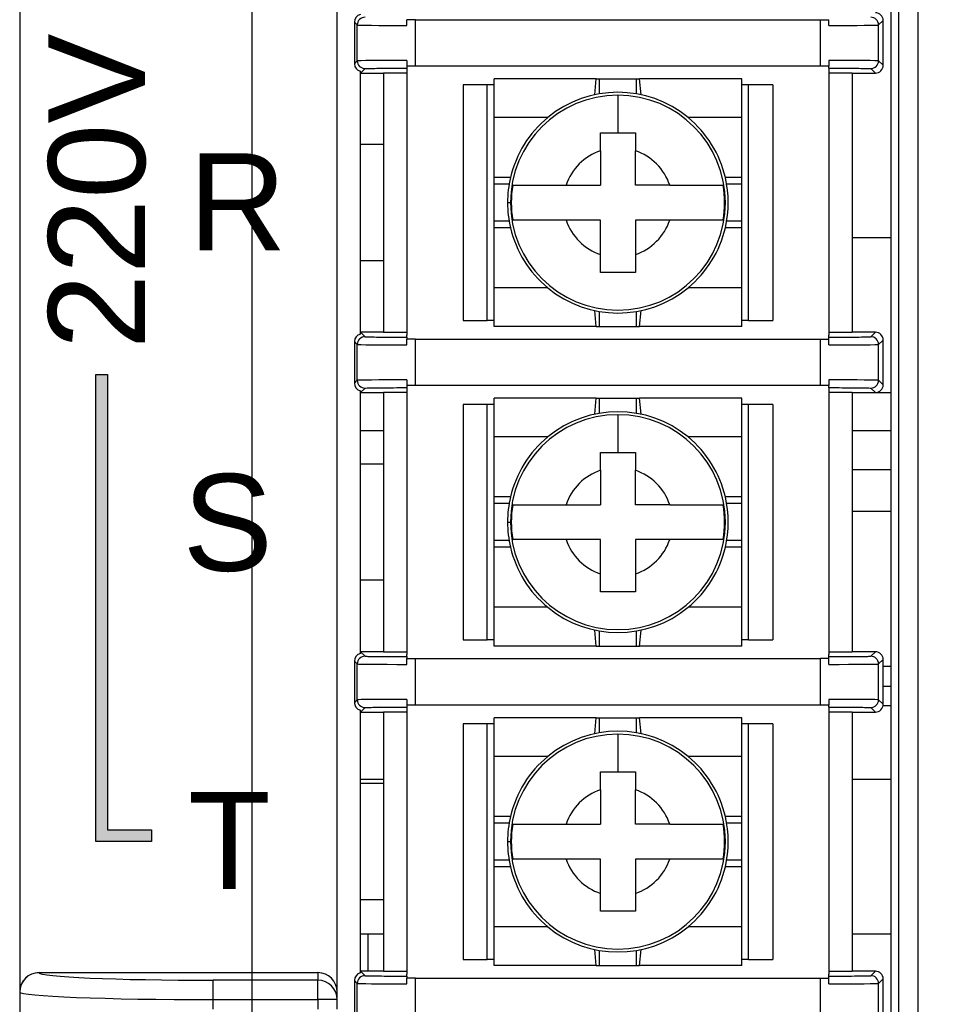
# Model space of a CAD drawing. Extents: x 14112 to 14372, y -2388 to -2111.
# Tile 9 of 22: x 14112 to 14136, y -2249 to -2223. Entities that reach past the tile are written whole.
import ezdxf

# ---------------------------------------------------------------- set-up
doc = ezdxf.new("R2010")
doc.units = 0
doc.layers.get('0').update_dxf_attribs({"linetype": 'CONTINUOUS'})
doc.layers.get('DEFPOINTS').update_dxf_attribs({"color": 8, "linetype": 'CONTINUOUS'})
doc.styles.add('DIMEMSIONS', font='isocp.shx', dxfattribs={"bigfont": 'chineset.shx'})
doc.styles.get("Standard").update_dxf_attribs({"font": 'PMingLiU.ttf'})
doc.dimstyles.new('ISO-25', dxfattribs={"dimtxt": 3, "dimasz": 3, "dimexe": 1, "dimexo": 1, "dimgap": 2, "dimtad": 2, "dimtih": 1, "dimtoh": 1, "dimtxsty": 'STANDARD', "dimcen": 0, "dimclrd": 256, "dimclre": 256, "dimclrt": 256, "dimazin": 3, "dimtfac": 1, "dimtmove": 0, "dimatfit": 3})

# ---------------------------------------------------------------- blocks, each defined once
blk = doc.blocks.new('*D4')
for p, q in [((14118.495, -2287.049), (14118.495, -2124.127)), ((14156.495, -2137.049), (14156.495, -2124.127)), ((14153.495, -2125.127), (14121.495, -2125.127))]:
    blk.add_line(p, q)
for points in [[(14121.495, -2124.627), (14121.495, -2125.627), (14118.495, -2125.127)], [(14153.495, -2124.627), (14153.495, -2125.627), (14156.495, -2125.127)]]:
    blk.add_solid(points)
at = {"layer": 'DEFPOINTS', "color": 0}
for p in [(14118.495, -2125.127), (14156.495, -2138.049), (14118.495, -2288.049)]:
    blk.add_point(p, dxfattribs=at)
at = {"insert": (14137.495, -2121.457), "char_height": 3, "attachment_point": 5}
blk.add_mtext('38', dxfattribs=at)
blk = doc.blocks.new('*D5')
for p, q in [((14157.495, -2138.049), (14171.483, -2138.049)), ((14170.483, -2141.049), (14170.483, -2285.049)), ((14119.495, -2288.049), (14171.483, -2288.049))]:
    blk.add_line(p, q)
for points in [[(14169.983, -2141.049), (14170.983, -2141.049), (14170.483, -2138.049)], [(14169.983, -2285.049), (14170.983, -2285.049), (14170.483, -2288.049)]]:
    blk.add_solid(points)
at = {"layer": 'DEFPOINTS', "color": 0}
for p in [(14156.495, -2138.049), (14118.495, -2288.049), (14170.483, -2288.049)]:
    blk.add_point(p, dxfattribs=at)
at = {"insert": (14175.348, -2213.049), "char_height": 3, "attachment_point": 5}
blk.add_mtext('150', dxfattribs=at)

msp = doc.modelspace()

# ---------------------------------------------------------------- hatches: boundary and pattern name
h = msp.add_hatch(color=256)
h.dxf.hatch_style = 1
h.paths.add_polyline_path([(14114.762, -2232.487), (14114.462, -2232.487), (14114.462, -2244.548), (14115.901, -2244.548), (14115.901, -2244.248), (14114.762, -2244.248)])

# ---------------------------------------------------------------- linework, layer by layer
for p, q in [((14135.195, -2178.349), (14135.195, -2269.549)), ((14135.695, -2269.549), (14135.695, -2178.349)), ((14134.995, -2191.649), (14134.995, -2252.549)), ((14112.495, -2207.817), (14112.495, -2248.432)), ((14120.695, -2248.432), (14120.695, -2207.817)), ((14121.138, -2223.386), (14121.215, -2223.46)), ((14121.138, -2223.386), (14121.138, -2224.46)), ((14121.215, -2224.386), (14121.215, -2223.46)), ((14122.715, -2223.323), (14122.495, -2223.323)), ((14122.495, -2223.471), (14122.495, -2223.323)), ((14122.715, -2223.323), (14133.176, -2223.323)), ((14122.715, -2224.523), (14122.715, -2223.323)), ((14133.176, -2224.523), (14133.176, -2223.323)), ((14133.176, -2223.323), (14133.395, -2223.323)), ((14133.395, -2223.471), (14133.395, -2223.323)), ((14134.675, -2223.46), (14134.795, -2223.345)), ((14134.675, -2224.386), (14134.675, -2223.46)), ((14134.795, -2224.501), (14134.795, -2223.345)), ((14121.138, -2224.46), (14121.215, -2224.386)), ((14122.495, -2224.375), (14122.495, -2224.523)), ((14122.715, -2224.523), (14122.495, -2224.523)), ((14133.176, -2224.523), (14122.715, -2224.523)), ((14133.395, -2224.523), (14133.176, -2224.523)), ((14133.395, -2224.375), (14133.395, -2224.523)), ((14134.675, -2224.386), (14134.675, -2224.386)), ((14134.675, -2224.386), (14134.795, -2224.501)), ((14121.295, -2224.701), (14121.415, -2224.586)), ((14121.295, -2231.44), (14121.295, -2224.656)), ((14121.295, -2224.701), (14121.895, -2224.701)), ((14121.895, -2224.693), (14122.495, -2224.693)), ((14121.895, -2224.693), (14121.895, -2231.403)), ((14122.495, -2224.575), (14122.495, -2224.627)), ((14122.495, -2224.627), (14122.495, -2231.469)), ((14133.395, -2224.575), (14133.395, -2224.627)), ((14133.395, -2224.627), (14133.395, -2231.469)), ((14133.395, -2224.693), (14133.995, -2224.693)), ((14133.995, -2224.693), (14133.995, -2231.403)), ((14133.995, -2224.701), (14134.595, -2224.701)), ((14134.475, -2224.586), (14134.595, -2224.701)), ((14123.946, -2225.006), (14123.946, -2231.09)), ((14124.57, -2225.006), (14123.946, -2225.006)), ((14124.745, -2225.006), (14124.57, -2225.006)), ((14124.57, -2231.09), (14124.57, -2225.006)), ((14127.387, -2224.848), (14124.745, -2224.848)), ((14124.745, -2225.848), (14124.745, -2224.848)), ((14127.349, -2225.261), (14127.387, -2224.848)), ((14127.387, -2224.848), (14127.468, -2224.848)), ((14127.468, -2224.848), (14128.422, -2224.848)), ((14127.468, -2225.238), (14127.468, -2224.848)), ((14128.422, -2224.848), (14128.504, -2224.848)), ((14128.422, -2225.238), (14128.422, -2224.848)), ((14131.145, -2224.848), (14128.504, -2224.848)), ((14128.541, -2225.261), (14128.504, -2224.848)), ((14131.145, -2225.848), (14131.145, -2224.848)), ((14131.32, -2225.006), (14131.145, -2225.006)), ((14131.945, -2225.006), (14131.32, -2225.006)), ((14131.32, -2231.09), (14131.32, -2225.006)), ((14131.945, -2225.006), (14131.945, -2231.09)), ((14126.133, -2225.848), (14124.745, -2225.848)), ((14124.745, -2227.398), (14124.745, -2225.848)), ((14131.145, -2225.848), (14129.757, -2225.848)), ((14131.145, -2227.398), (14131.145, -2225.848)), ((14121.895, -2226.549), (14121.295, -2226.549)), ((14125.17, -2227.398), (14124.745, -2227.398)), ((14124.745, -2227.571), (14124.745, -2227.398)), ((14124.745, -2228.525), (14124.745, -2227.571)), ((14125.135, -2227.571), (14124.745, -2227.571)), ((14131.145, -2227.398), (14130.72, -2227.398)), ((14131.145, -2227.571), (14130.755, -2227.571)), ((14131.145, -2227.571), (14131.145, -2227.398)), ((14131.145, -2228.525), (14131.145, -2227.571)), ((14125.095, -2228.048), (14125.17, -2228.048)), ((14125.135, -2228.525), (14124.745, -2228.525)), ((14124.745, -2228.698), (14124.745, -2228.525)), ((14131.145, -2228.525), (14130.755, -2228.525)), ((14131.145, -2228.698), (14131.145, -2228.525)), ((14125.17, -2228.698), (14124.745, -2228.698)), ((14124.745, -2230.248), (14124.745, -2228.698)), ((14131.145, -2228.698), (14130.72, -2228.698)), ((14131.145, -2230.248), (14131.145, -2228.698)), ((14134.995, -2228.958), (14133.995, -2228.958)), ((14121.895, -2229.549), (14121.295, -2229.549)), ((14126.133, -2230.248), (14124.745, -2230.248)), ((14124.745, -2231.248), (14124.745, -2230.248)), ((14131.145, -2230.248), (14129.757, -2230.248)), ((14131.145, -2231.248), (14131.145, -2230.248)), ((14127.387, -2231.248), (14127.349, -2230.835)), ((14127.468, -2231.248), (14127.468, -2230.858)), ((14128.422, -2231.248), (14128.422, -2230.858)), ((14128.504, -2231.248), (14128.541, -2230.835)), ((14123.946, -2231.09), (14124.57, -2231.09)), ((14124.745, -2231.09), (14124.57, -2231.09)), ((14131.32, -2231.09), (14131.145, -2231.09)), ((14131.32, -2231.09), (14131.945, -2231.09)), ((14121.895, -2231.395), (14121.295, -2231.395)), ((14121.295, -2231.395), (14121.415, -2231.51)), ((14122.495, -2231.403), (14121.895, -2231.403)), ((14127.387, -2231.248), (14124.745, -2231.248)), ((14127.387, -2231.248), (14127.468, -2231.248)), ((14127.468, -2231.248), (14128.422, -2231.248)), ((14128.422, -2231.248), (14128.504, -2231.248)), ((14131.145, -2231.248), (14128.504, -2231.248)), ((14133.995, -2231.403), (14133.395, -2231.403)), ((14134.595, -2231.395), (14133.995, -2231.395)), ((14134.475, -2231.51), (14134.595, -2231.395)), ((14121.138, -2231.636), (14121.215, -2231.71)), ((14121.138, -2231.636), (14121.138, -2232.71)), ((14122.495, -2231.521), (14122.495, -2231.469)), ((14122.715, -2231.573), (14122.495, -2231.573)), ((14122.495, -2231.721), (14122.495, -2231.573)), ((14122.715, -2231.573), (14133.176, -2231.573)), ((14122.715, -2232.773), (14122.715, -2231.573)), ((14133.176, -2232.773), (14133.176, -2231.573)), ((14133.176, -2231.573), (14133.395, -2231.573)), ((14133.395, -2231.521), (14133.395, -2231.469)), ((14133.395, -2231.721), (14133.395, -2231.573)), ((14134.675, -2231.71), (14134.795, -2231.595)), ((14134.795, -2232.751), (14134.795, -2231.595)), ((14121.215, -2232.636), (14121.215, -2231.71)), ((14134.675, -2232.636), (14134.675, -2231.71)), ((14114.462, -2232.487), (14114.762, -2232.487)), ((14114.462, -2244.548), (14114.462, -2232.487)), ((14114.762, -2232.487), (14114.762, -2244.248)), ((14121.138, -2232.71), (14121.215, -2232.636)), ((14122.495, -2232.625), (14122.495, -2232.773)), ((14133.395, -2232.625), (14133.395, -2232.773)), ((14134.675, -2232.636), (14134.675, -2232.636)), ((14134.675, -2232.636), (14134.795, -2232.751)), ((14121.295, -2232.951), (14121.415, -2232.836)), ((14121.295, -2239.69), (14121.295, -2232.906)), ((14121.895, -2232.943), (14122.495, -2232.943)), ((14121.895, -2232.943), (14121.895, -2239.653)), ((14122.715, -2232.773), (14122.495, -2232.773)), ((14122.495, -2232.825), (14122.495, -2232.877)), ((14122.495, -2232.877), (14122.495, -2239.719)), ((14133.176, -2232.773), (14122.715, -2232.773)), ((14133.395, -2232.773), (14133.176, -2232.773)), ((14133.395, -2232.825), (14133.395, -2232.877)), ((14133.395, -2232.877), (14133.395, -2239.719)), ((14133.395, -2232.943), (14133.995, -2232.943)), ((14133.995, -2232.943), (14133.995, -2239.653)), ((14134.475, -2232.836), (14134.595, -2232.951)), ((14121.295, -2232.951), (14121.895, -2232.951)), ((14121.895, -2232.958), (14121.295, -2232.958)), ((14127.387, -2233.098), (14124.745, -2233.098)), ((14124.745, -2234.098), (14124.745, -2233.098)), ((14127.349, -2233.511), (14127.387, -2233.098)), ((14127.387, -2233.098), (14127.468, -2233.098)), ((14127.468, -2233.098), (14128.422, -2233.098)), ((14127.468, -2233.488), (14127.468, -2233.098)), ((14128.422, -2233.098), (14128.504, -2233.098)), ((14128.422, -2233.488), (14128.422, -2233.098)), ((14131.145, -2233.098), (14128.504, -2233.098)), ((14128.541, -2233.511), (14128.504, -2233.098)), ((14131.145, -2234.098), (14131.145, -2233.098)), ((14133.995, -2232.951), (14134.595, -2232.951)), ((14134.995, -2232.958), (14133.995, -2232.958)), ((14123.946, -2233.256), (14123.946, -2239.34)), ((14124.57, -2233.256), (14123.946, -2233.256)), ((14124.745, -2233.256), (14124.57, -2233.256)), ((14124.57, -2239.34), (14124.57, -2233.256)), ((14131.32, -2233.256), (14131.145, -2233.256)), ((14131.945, -2233.256), (14131.32, -2233.256)), ((14131.32, -2239.34), (14131.32, -2233.256)), ((14131.945, -2233.256), (14131.945, -2239.34)), ((14121.895, -2233.94), (14121.295, -2233.94)), ((14134.995, -2233.94), (14133.995, -2233.94)), ((14126.133, -2234.098), (14124.745, -2234.098)), ((14124.745, -2235.648), (14124.745, -2234.098)), ((14131.145, -2234.098), (14129.757, -2234.098)), ((14131.145, -2235.648), (14131.145, -2234.098)), ((14121.895, -2234.799), (14121.295, -2234.799)), ((14133.995, -2234.94), (14134.995, -2234.94)), ((14125.17, -2235.648), (14124.745, -2235.648)), ((14124.745, -2235.821), (14124.745, -2235.648)), ((14131.145, -2235.648), (14130.72, -2235.648)), ((14131.145, -2235.821), (14131.145, -2235.648)), ((14124.745, -2236.775), (14124.745, -2235.821)), ((14125.135, -2235.821), (14124.745, -2235.821)), ((14131.145, -2235.821), (14130.755, -2235.821)), ((14131.145, -2236.775), (14131.145, -2235.821)), ((14134.995, -2236.026), (14133.995, -2236.026)), ((14125.095, -2236.298), (14125.17, -2236.298)), ((14125.135, -2236.775), (14124.745, -2236.775)), ((14124.745, -2236.948), (14124.745, -2236.775)), ((14125.17, -2236.948), (14124.745, -2236.948)), ((14124.745, -2238.498), (14124.745, -2236.948)), ((14131.145, -2236.948), (14130.72, -2236.948)), ((14131.145, -2236.775), (14130.755, -2236.775)), ((14131.145, -2236.948), (14131.145, -2236.775)), ((14131.145, -2238.498), (14131.145, -2236.948)), ((14121.895, -2237.799), (14121.295, -2237.799)), ((14126.133, -2238.498), (14124.745, -2238.498)), ((14124.745, -2239.498), (14124.745, -2238.498)), ((14131.145, -2238.498), (14129.757, -2238.498)), ((14131.145, -2239.498), (14131.145, -2238.498)), ((14127.387, -2239.498), (14127.349, -2239.085)), ((14127.468, -2239.498), (14127.468, -2239.108)), ((14128.422, -2239.498), (14128.422, -2239.108)), ((14128.504, -2239.498), (14128.541, -2239.085)), ((14123.946, -2239.34), (14124.57, -2239.34)), ((14124.745, -2239.34), (14124.57, -2239.34)), ((14127.387, -2239.498), (14124.745, -2239.498)), ((14127.387, -2239.498), (14127.468, -2239.498)), ((14127.468, -2239.498), (14128.422, -2239.498)), ((14128.422, -2239.498), (14128.504, -2239.498)), ((14131.145, -2239.498), (14128.504, -2239.498)), ((14131.32, -2239.34), (14131.145, -2239.34)), ((14131.32, -2239.34), (14131.945, -2239.34)), ((14121.895, -2239.645), (14121.295, -2239.645)), ((14121.295, -2239.645), (14121.415, -2239.76)), ((14122.495, -2239.653), (14121.895, -2239.653)), ((14122.495, -2239.771), (14122.495, -2239.719)), ((14133.995, -2239.653), (14133.395, -2239.653)), ((14133.395, -2239.771), (14133.395, -2239.719)), ((14134.595, -2239.645), (14133.995, -2239.645)), ((14134.475, -2239.76), (14134.595, -2239.645)), ((14121.138, -2239.886), (14121.215, -2239.96)), ((14121.138, -2239.886), (14121.138, -2240.96)), ((14121.215, -2240.886), (14121.215, -2239.96)), ((14122.495, -2239.823), (14122.715, -2239.823)), ((14122.495, -2239.971), (14122.495, -2239.823)), ((14122.715, -2239.823), (14133.176, -2239.823)), ((14122.715, -2241.023), (14122.715, -2239.823)), ((14133.176, -2241.023), (14133.176, -2239.823)), ((14133.395, -2239.823), (14133.176, -2239.823)), ((14133.395, -2239.971), (14133.395, -2239.823)), ((14134.675, -2239.96), (14134.795, -2239.845)), ((14134.675, -2240.886), (14134.675, -2239.96)), ((14134.795, -2241.001), (14134.795, -2239.845)), ((14134.995, -2240.026), (14134.795, -2240.026)), ((14134.995, -2240.539), (14134.795, -2240.539)), ((14121.138, -2240.96), (14121.215, -2240.886)), ((14122.495, -2240.875), (14122.495, -2241.023)), ((14122.715, -2241.023), (14122.495, -2241.023)), ((14122.495, -2241.075), (14122.495, -2241.127)), ((14133.176, -2241.023), (14122.715, -2241.023)), ((14133.395, -2241.023), (14133.176, -2241.023)), ((14133.395, -2240.875), (14133.395, -2241.023)), ((14133.395, -2241.075), (14133.395, -2241.127)), ((14134.675, -2240.886), (14134.675, -2240.886)), ((14134.675, -2240.886), (14134.795, -2241.001)), ((14134.995, -2241.039), (14134.791, -2241.039)), ((14121.295, -2241.201), (14121.415, -2241.086)), ((14121.295, -2247.94), (14121.295, -2241.156)), ((14121.295, -2241.201), (14121.895, -2241.201)), ((14121.895, -2241.193), (14122.495, -2241.193)), ((14121.895, -2241.193), (14121.895, -2247.903)), ((14122.495, -2241.127), (14122.495, -2247.969)), ((14133.395, -2241.127), (14133.395, -2247.969)), ((14133.395, -2241.193), (14133.995, -2241.193)), ((14133.995, -2241.193), (14133.995, -2247.903)), ((14133.995, -2241.201), (14134.595, -2241.201)), ((14134.475, -2241.086), (14134.595, -2241.201)), ((14123.946, -2241.506), (14123.946, -2247.59)), ((14124.57, -2241.506), (14123.946, -2241.506)), ((14124.745, -2241.506), (14124.57, -2241.506)), ((14124.57, -2247.59), (14124.57, -2241.506)), ((14127.387, -2241.348), (14124.745, -2241.348)), ((14124.745, -2242.348), (14124.745, -2241.348)), ((14127.349, -2241.761), (14127.387, -2241.348)), ((14127.387, -2241.348), (14127.468, -2241.348)), ((14127.468, -2241.348), (14128.422, -2241.348)), ((14127.468, -2241.738), (14127.468, -2241.348)), ((14128.422, -2241.348), (14128.504, -2241.348)), ((14128.422, -2241.738), (14128.422, -2241.348)), ((14131.145, -2241.348), (14128.504, -2241.348)), ((14128.541, -2241.761), (14128.504, -2241.348)), ((14131.145, -2242.348), (14131.145, -2241.348)), ((14131.32, -2241.506), (14131.145, -2241.506)), ((14131.945, -2241.506), (14131.32, -2241.506)), ((14131.32, -2247.59), (14131.32, -2241.506)), ((14131.945, -2241.506), (14131.945, -2247.59)), ((14126.133, -2242.348), (14124.745, -2242.348)), ((14124.745, -2243.898), (14124.745, -2242.348)), ((14131.145, -2242.348), (14129.757, -2242.348)), ((14131.145, -2243.898), (14131.145, -2242.348)), ((14121.895, -2242.94), (14121.295, -2242.94)), ((14121.895, -2243.049), (14121.295, -2243.049)), ((14134.995, -2242.94), (14133.995, -2242.94)), ((14125.17, -2243.898), (14124.745, -2243.898)), ((14124.745, -2244.071), (14124.745, -2243.898)), ((14124.745, -2245.025), (14124.745, -2244.071)), ((14125.135, -2244.071), (14124.745, -2244.071)), ((14131.145, -2243.898), (14130.72, -2243.898)), ((14131.145, -2244.071), (14130.755, -2244.071)), ((14131.145, -2244.071), (14131.145, -2243.898)), ((14131.145, -2245.025), (14131.145, -2244.071)), ((14114.762, -2244.248), (14115.901, -2244.248)), ((14115.901, -2244.248), (14115.901, -2244.548)), ((14115.901, -2244.548), (14114.462, -2244.548)), ((14125.095, -2244.548), (14125.17, -2244.548)), ((14125.135, -2245.025), (14124.745, -2245.025)), ((14124.745, -2245.198), (14124.745, -2245.025)), ((14131.145, -2245.025), (14130.755, -2245.025)), ((14131.145, -2245.198), (14131.145, -2245.025)), ((14125.17, -2245.198), (14124.745, -2245.198)), ((14124.745, -2246.748), (14124.745, -2245.198)), ((14131.145, -2245.198), (14130.72, -2245.198)), ((14131.145, -2246.748), (14131.145, -2245.198)), ((14121.895, -2246.049), (14121.295, -2246.049)), ((14126.133, -2246.748), (14124.745, -2246.748)), ((14124.745, -2247.748), (14124.745, -2246.748)), ((14131.145, -2246.748), (14129.757, -2246.748)), ((14131.145, -2247.748), (14131.145, -2246.748)), ((14121.895, -2246.94), (14121.295, -2246.94)), ((14121.495, -2247.895), (14121.495, -2246.94)), ((14134.995, -2246.94), (14133.995, -2246.94)), ((14127.387, -2247.748), (14127.349, -2247.335)), ((14127.468, -2247.748), (14127.468, -2247.358)), ((14128.422, -2247.748), (14128.422, -2247.358)), ((14128.504, -2247.748), (14128.541, -2247.335)), ((14123.946, -2247.59), (14124.57, -2247.59)), ((14124.745, -2247.59), (14124.57, -2247.59)), ((14131.32, -2247.59), (14131.145, -2247.59)), ((14131.32, -2247.59), (14131.945, -2247.59)), ((14112.995, -2247.932), (14112.995, -2247.931)), ((14112.995, -2247.931), (14120.195, -2247.931)), ((14120.195, -2247.931), (14120.195, -2248.129)), ((14121.895, -2247.895), (14121.295, -2247.895)), ((14121.295, -2247.895), (14121.415, -2248.01)), ((14122.495, -2247.903), (14121.895, -2247.903)), ((14127.387, -2247.748), (14124.745, -2247.748)), ((14127.387, -2247.748), (14127.468, -2247.748)), ((14127.468, -2247.748), (14128.422, -2247.748)), ((14128.422, -2247.748), (14128.504, -2247.748)), ((14131.145, -2247.748), (14128.504, -2247.748)), ((14133.995, -2247.903), (14133.395, -2247.903)), ((14134.595, -2247.895), (14133.995, -2247.895)), ((14134.475, -2248.01), (14134.595, -2247.895)), ((14120.195, -2248.129), (14117.495, -2248.129)), ((14117.495, -2248.628), (14117.495, -2248.129)), ((14120.195, -2248.628), (14120.195, -2248.129)), ((14121.138, -2248.136), (14121.215, -2248.21)), ((14121.138, -2248.136), (14121.138, -2249.21)), ((14122.495, -2248.021), (14122.495, -2247.969)), ((14122.715, -2248.073), (14122.495, -2248.073)), ((14122.495, -2248.221), (14122.495, -2248.073)), ((14122.715, -2248.073), (14133.176, -2248.073)), ((14122.715, -2249.273), (14122.715, -2248.073)), ((14133.176, -2249.273), (14133.176, -2248.073)), ((14133.176, -2248.073), (14133.395, -2248.073)), ((14133.395, -2248.021), (14133.395, -2247.969)), ((14133.395, -2248.221), (14133.395, -2248.073)), ((14134.675, -2248.21), (14134.795, -2248.095)), ((14134.795, -2249.251), (14134.795, -2248.095)), ((14112.495, -2248.432), (14112.495, -2249.067)), ((14120.695, -2248.628), (14120.695, -2248.432)), ((14121.215, -2249.136), (14121.215, -2248.21)), ((14134.675, -2249.136), (14134.675, -2248.21)), ((14117.495, -2248.871), (14117.495, -2248.628)), ((14117.495, -2248.628), (14120.195, -2248.628)), ((14120.695, -2248.628), (14120.195, -2248.628)), ((14120.195, -2248.628), (14120.195, -2248.871)), ((14120.695, -2248.871), (14120.695, -2248.628))]:
    msp.add_line(p, q)
for centre, radius, start, end in [((14127.945, -2228.048), 2.775, 90, 180), ((14127.945, -2228.048), 2.775, 180, 90), ((14127.945, -2228.048), 2.85, 50.5275, 129.4725), ((14127.945, -2228.048), 2.85, 129.4725, 166.8165), ((14127.945, -2228.048), 2.85, 13.1835, 50.5275), ((14127.945, -2228.048), 1.412, 108.5858, 161.4142), ((14127.945, -2228.048), 1.412, 18.5858, 71.4142), ((14127.945, -2228.048), 2.85, 166.8165, 180), ((14127.945, -2228.048), 2.755, 170.5995, 189.4005), ((14127.945, -2228.048), 2.755, 350.5995, 9.4005), ((14127.945, -2228.048), 2.85, 346.8165, 13.1835), ((14127.945, -2228.048), 2.85, 180, 193.1835), ((14127.945, -2228.048), 1.412, 198.5858, 251.4142), ((14127.945, -2228.048), 1.412, 288.5858, 341.4142), ((14127.945, -2228.048), 2.85, 193.1835, 230.5275), ((14127.945, -2228.048), 2.85, 309.4725, 346.8165), ((14127.945, -2228.048), 2.85, 230.5275, 309.4725), ((14127.945, -2236.298), 2.85, 50.5275, 129.4725), ((14127.945, -2236.298), 2.775, 90, 180), ((14127.945, -2236.298), 2.775, 180, 90), ((14127.945, -2236.298), 2.85, 129.4725, 166.8165), ((14127.945, -2236.298), 2.85, 13.1835, 50.5275), ((14127.945, -2236.298), 1.412, 108.5858, 161.4142), ((14127.945, -2236.298), 1.412, 18.5858, 71.4142), ((14127.945, -2236.298), 2.85, 166.8165, 180), ((14127.945, -2236.298), 2.85, 346.8165, 13.1835), ((14127.945, -2236.298), 2.755, 170.5995, 189.4005), ((14127.945, -2236.298), 2.755, 350.5995, 9.4005), ((14127.945, -2236.298), 2.85, 180, 193.1835), ((14127.945, -2236.298), 1.412, 198.5858, 251.4142), ((14127.945, -2236.298), 1.412, 288.5858, 341.4142), ((14127.945, -2236.298), 2.85, 193.1835, 230.5275), ((14127.945, -2236.298), 2.85, 309.4725, 346.8165), ((14127.945, -2236.298), 2.85, 230.5275, 309.4725), ((14127.945, -2244.548), 2.775, 90, 180), ((14127.945, -2244.548), 2.775, 180, 90), ((14127.945, -2244.548), 2.85, 50.5275, 129.4725), ((14127.945, -2244.548), 2.85, 129.4725, 166.8165), ((14127.945, -2244.548), 2.85, 13.1835, 50.5275), ((14127.945, -2244.548), 1.412, 108.5858, 161.4142), ((14127.945, -2244.548), 1.412, 18.5858, 71.4142), ((14127.945, -2244.548), 2.85, 166.8165, 180), ((14127.945, -2244.548), 2.755, 170.5995, 189.4005), ((14127.945, -2244.548), 2.755, 350.5995, 9.4005), ((14127.945, -2244.548), 2.85, 346.8165, 13.1835), ((14127.945, -2244.548), 2.85, 180, 193.1835), ((14127.945, -2244.548), 1.412, 198.5858, 251.4142), ((14127.945, -2244.548), 1.412, 288.5858, 341.4142), ((14127.945, -2244.548), 2.85, 193.1835, 230.5275), ((14127.945, -2244.548), 2.85, 309.4725, 346.8165), ((14127.945, -2244.548), 2.85, 230.5275, 309.4725)]:
    msp.add_arc(centre, radius, start, end)
for centre, major_axis, ratio, start_param, end_param in [((14121.338, -2223.386), (0.144, -0.139), 0.999921, 2.552103, 3.908384), ((14121.415, -2223.46), (-0.139, -0.144), 0.999921, 3.908608, 5.479195), ((14134.475, -2223.46), (0.139, -0.144), 0.999921, 0.804005, 2.374722), ((14134.595, -2223.345), (-0.144, -0.139), 0.999921, 2.374801, 3.945518), ((14122.715, -2223.46), (-1.5, 0), 0.007563, 0.009046, 1.423839), ((14133.176, -2223.46), (1.5, 0), 0.007563, 4.859347, 6.27414), ((14121.338, -2224.46), (0.144, 0.139), 0.999921, 2.374801, 3.731082), ((14122.715, -2224.386), (-1.5, 0), 0.007563, 4.859346, 6.27414), ((14121.415, -2224.386), (0.139, -0.144), 0.999921, 3.945572, 5.516067), ((14133.176, -2224.386), (1.5, 0), 0.007563, 0.009045, 1.42384), ((14134.475, -2224.386), (-0.139, -0.144), 0.999921, 0.766871, 2.337588), ((14134.595, -2224.501), (-0.144, 0.139), 0.999921, 2.337667, 3.908384), ((14134.595, -2231.595), (-0.144, -0.139), 0.999921, 2.374801, 3.945518), ((14121.338, -2231.636), (0.144, -0.139), 0.999921, 2.552103, 3.908384), ((14121.415, -2231.71), (-0.139, -0.144), 0.999921, 3.908608, 5.479195), ((14134.475, -2231.71), (0.139, -0.144), 0.999921, 0.804005, 2.374722), ((14122.715, -2231.71), (-1.5, 0), 0.007563, 0.009046, 1.423839), ((14133.176, -2231.71), (1.5, 0), 0.007563, 4.859347, 6.27414), ((14122.715, -2232.636), (-1.5, 0), 0.007563, 4.859346, 6.27414), ((14121.415, -2232.636), (0.139, -0.144), 0.999921, 3.945572, 5.516067), ((14133.176, -2232.636), (1.5, 0), 0.007563, 0.009045, 1.42384), ((14134.475, -2232.636), (-0.139, -0.144), 0.999921, 0.766871, 2.337588), ((14121.338, -2232.71), (0.144, 0.139), 0.999921, 2.374801, 3.731082), ((14134.595, -2232.751), (-0.144, 0.139), 0.999921, 2.337667, 3.908384), ((14121.338, -2239.886), (0.144, -0.139), 0.999921, 2.552103, 3.908384), ((14121.415, -2239.96), (-0.139, -0.144), 0.999921, 3.908608, 5.479195), ((14134.475, -2239.96), (0.139, -0.144), 0.999921, 0.804005, 2.374722), ((14134.595, -2239.845), (-0.144, -0.139), 0.999921, 2.374801, 3.945518), ((14122.715, -2239.96), (-1.5, 0), 0.007563, 0.009046, 1.423839), ((14133.176, -2239.96), (1.5, 0), 0.007563, 4.859347, 6.27414), ((14121.338, -2240.96), (0.144, 0.139), 0.999921, 2.374801, 3.731082), ((14122.715, -2240.886), (-1.5, 0), 0.007563, 4.859346, 6.27414), ((14121.415, -2240.886), (0.139, -0.144), 0.999921, 3.945572, 5.516067), ((14133.176, -2240.886), (1.5, 0), 0.007563, 0.009045, 1.42384), ((14134.475, -2240.886), (-0.139, -0.144), 0.999921, 0.766871, 2.337588), ((14134.595, -2241.001), (-0.144, 0.139), 0.999921, 2.337667, 3.908384), ((14112.995, -2248.432), (0, 0.5), 0.999048, 0, 1.570796), ((14112.995, -2248.432), (-0.5, 0), 0.999048, 4.712389, 6.283185), ((14117.495, -2247.932), (-4.5, 0), 0.043661, 0, 1.570796), ((14120.195, -2248.432), (0, 0.5), 0.999048, 4.712389, 6.283185), ((14121.338, -2248.136), (0.144, -0.139), 0.999921, 2.552103, 3.908384), ((14134.595, -2248.095), (-0.144, -0.139), 0.999921, 2.374801, 3.945518), ((14120.195, -2248.628), (0.5, 0), 0.999048, 0, 1.570796), ((14121.415, -2248.21), (-0.139, -0.144), 0.999921, 3.908608, 5.479195), ((14134.475, -2248.21), (0.139, -0.144), 0.999921, 0.804005, 2.374722), ((14117.495, -2248.432), (5, 0), 0.039295, 3.141593, 4.712389), ((14122.715, -2248.21), (-1.5, 0), 0.007563, 0.009046, 1.423839), ((14133.176, -2248.21), (1.5, 0), 0.007563, 4.859347, 6.27414)]:
    msp.add_ellipse(centre, major_axis=major_axis, ratio=ratio, start_param=start_param, end_param=end_param)
for points in [[(14122.495, -2224.523), (14122.495, -2224.557), (14122.495, -2224.574), (14122.495, -2224.575)], [(14133.395, -2224.575), (14133.395, -2224.574), (14133.395, -2224.557), (14133.395, -2224.523)], [(14133.395, -2224.575), (14133.517, -2224.575), (14133.63, -2224.575), (14133.738, -2224.576)], [(14133.738, -2224.576), (14133.845, -2224.576), (14133.947, -2224.577), (14134.037, -2224.578)], [(14134.037, -2224.578), (14134.127, -2224.578), (14134.205, -2224.579), (14134.271, -2224.58)], [(14134.271, -2224.58), (14134.336, -2224.581), (14134.388, -2224.582), (14134.423, -2224.583)], [(14134.423, -2224.583), (14134.457, -2224.584), (14134.474, -2224.585), (14134.475, -2224.586)], [(14127.495, -2226.71), (14127.495, -2226.553), (14127.495, -2226.398), (14127.495, -2226.248)], [(14127.495, -2226.248), (14127.645, -2226.248), (14127.795, -2226.248), (14127.945, -2226.248)], [(14127.945, -2226.248), (14128.095, -2226.248), (14128.245, -2226.248), (14128.395, -2226.248)], [(14128.395, -2226.248), (14128.395, -2226.399), (14128.395, -2226.553), (14128.395, -2226.71)], [(14127.495, -2229.848), (14127.495, -2229.697), (14127.495, -2229.543), (14127.495, -2229.386)], [(14128.395, -2229.386), (14128.395, -2229.543), (14128.395, -2229.698), (14128.395, -2229.848)], [(14128.395, -2229.848), (14128.096, -2229.848), (14127.796, -2229.848), (14127.495, -2229.848)], [(14122.495, -2231.521), (14122.495, -2231.522), (14122.495, -2231.539), (14122.495, -2231.573)], [(14133.395, -2231.573), (14133.395, -2231.539), (14133.395, -2231.522), (14133.395, -2231.521)], [(14122.495, -2232.773), (14122.495, -2232.807), (14122.495, -2232.824), (14122.495, -2232.825)], [(14133.395, -2232.825), (14133.395, -2232.824), (14133.395, -2232.807), (14133.395, -2232.773)], [(14133.395, -2232.825), (14133.517, -2232.825), (14133.63, -2232.825), (14133.738, -2232.826)], [(14133.738, -2232.826), (14133.845, -2232.826), (14133.947, -2232.827), (14134.037, -2232.828)], [(14134.037, -2232.828), (14134.127, -2232.828), (14134.205, -2232.829), (14134.271, -2232.83)], [(14134.271, -2232.83), (14134.336, -2232.831), (14134.388, -2232.832), (14134.423, -2232.833)], [(14134.423, -2232.833), (14134.457, -2232.834), (14134.474, -2232.835), (14134.475, -2232.836)], [(14127.495, -2234.96), (14127.495, -2234.803), (14127.495, -2234.648), (14127.495, -2234.498)], [(14127.495, -2234.498), (14127.645, -2234.498), (14127.795, -2234.498), (14127.945, -2234.498)], [(14127.945, -2234.498), (14128.095, -2234.498), (14128.245, -2234.498), (14128.395, -2234.498)], [(14128.395, -2234.498), (14128.395, -2234.649), (14128.395, -2234.803), (14128.395, -2234.96)], [(14127.495, -2238.098), (14127.495, -2237.947), (14127.495, -2237.793), (14127.495, -2237.636)], [(14128.395, -2237.636), (14128.395, -2237.793), (14128.395, -2237.948), (14128.395, -2238.098)], [(14128.395, -2238.098), (14128.096, -2238.098), (14127.796, -2238.098), (14127.495, -2238.098)], [(14122.495, -2239.771), (14122.495, -2239.772), (14122.495, -2239.789), (14122.495, -2239.823)], [(14133.395, -2239.823), (14133.395, -2239.789), (14133.395, -2239.772), (14133.395, -2239.771)], [(14122.495, -2241.023), (14122.495, -2241.057), (14122.495, -2241.074), (14122.495, -2241.075)], [(14133.395, -2241.075), (14133.395, -2241.074), (14133.395, -2241.057), (14133.395, -2241.023)], [(14133.395, -2241.075), (14133.517, -2241.075), (14133.63, -2241.075), (14133.738, -2241.076)], [(14133.738, -2241.076), (14133.845, -2241.076), (14133.947, -2241.077), (14134.037, -2241.078)], [(14134.037, -2241.078), (14134.127, -2241.078), (14134.205, -2241.079), (14134.271, -2241.08)], [(14134.271, -2241.08), (14134.336, -2241.081), (14134.388, -2241.082), (14134.423, -2241.083)], [(14134.423, -2241.083), (14134.457, -2241.084), (14134.474, -2241.085), (14134.475, -2241.086)], [(14127.495, -2243.21), (14127.495, -2243.053), (14127.495, -2242.898), (14127.495, -2242.748)], [(14127.495, -2242.748), (14127.645, -2242.748), (14127.795, -2242.748), (14127.945, -2242.748)], [(14127.945, -2242.748), (14128.095, -2242.748), (14128.245, -2242.748), (14128.395, -2242.748)], [(14128.395, -2242.748), (14128.395, -2242.899), (14128.395, -2243.053), (14128.395, -2243.21)], [(14127.495, -2246.348), (14127.495, -2246.197), (14127.495, -2246.043), (14127.495, -2245.886)], [(14128.395, -2245.886), (14128.395, -2246.043), (14128.395, -2246.198), (14128.395, -2246.348)], [(14128.395, -2246.348), (14128.096, -2246.348), (14127.796, -2246.348), (14127.495, -2246.348)], [(14122.495, -2248.021), (14122.495, -2248.022), (14122.495, -2248.039), (14122.495, -2248.073)], [(14133.395, -2248.073), (14133.395, -2248.039), (14133.395, -2248.022), (14133.395, -2248.021)]]:
    msp.add_open_spline(points, degree=3)
for points, knots in [([(14121.415, -2224.586), (14121.416, -2224.585), (14121.432, -2224.584), (14121.466, -2224.583), (14121.499, -2224.582), (14121.55, -2224.581), (14121.614, -2224.58), (14121.679, -2224.579), (14121.758, -2224.578), (14121.848, -2224.578), (14121.939, -2224.577), (14122.041, -2224.576), (14122.149, -2224.576), (14122.258, -2224.575), (14122.372, -2224.575), (14122.495, -2224.575)], [0, 0, 0, 0, 0.2, 0.2, 0.2, 0.4, 0.4, 0.4, 0.6, 0.6, 0.6, 0.8, 0.8, 0.8, 1, 1, 1, 1]), ([(14125.227, -2227.598), (14125.264, -2227.598), (14125.337, -2227.598), (14125.443, -2227.598), (14125.631, -2227.598), (14125.914, -2227.598), (14126.262, -2227.598), (14126.37, -2227.598), (14126.485, -2227.598), (14126.607, -2227.598)], [0, 0, 0, 0, 0.299884, 0.299884, 0.299884, 0.833184, 0.833184, 0.833184, 1, 1, 1, 1]), ([(14129.283, -2227.598), (14129.67, -2227.598), (14129.995, -2227.598), (14130.238, -2227.598), (14130.441, -2227.598), (14130.585, -2227.598), (14130.65, -2227.598), (14130.655, -2227.598), (14130.659, -2227.598), (14130.663, -2227.598)], [0, 0, 0, 0, 0.526615, 0.526615, 0.526615, 0.96749, 0.96749, 0.96749, 1, 1, 1, 1]), ([(14126.607, -2228.498), (14126.221, -2228.498), (14125.895, -2228.498), (14125.652, -2228.498), (14125.449, -2228.498), (14125.305, -2228.498), (14125.24, -2228.498), (14125.235, -2228.498), (14125.231, -2228.498), (14125.227, -2228.498)], [0, 0, 0, 0, 0.526615, 0.526615, 0.526615, 0.96749, 0.96749, 0.96749, 1, 1, 1, 1]), ([(14130.663, -2228.498), (14130.627, -2228.498), (14130.553, -2228.498), (14130.447, -2228.498), (14130.259, -2228.498), (14129.976, -2228.498), (14129.629, -2228.498), (14129.52, -2228.498), (14129.405, -2228.498), (14129.283, -2228.498)], [0, 0, 0, 0, 0.299884, 0.299884, 0.299884, 0.833184, 0.833184, 0.833184, 1, 1, 1, 1]), ([(14121.415, -2231.51), (14121.416, -2231.511), (14121.429, -2231.512), (14121.46, -2231.513), (14121.49, -2231.514), (14121.537, -2231.515), (14121.6, -2231.516), (14121.664, -2231.517), (14121.743, -2231.518), (14121.835, -2231.518), (14121.927, -2231.519), (14122.032, -2231.52), (14122.142, -2231.52), (14122.253, -2231.521), (14122.37, -2231.521), (14122.495, -2231.521)], [0, 0, 0, 0, 0.2, 0.2, 0.2, 0.4, 0.4, 0.4, 0.6, 0.6, 0.6, 0.8, 0.8, 0.8, 1, 1, 1, 1]), ([(14133.395, -2231.521), (14133.52, -2231.521), (14133.636, -2231.521), (14133.746, -2231.52), (14133.855, -2231.52), (14133.959, -2231.519), (14134.051, -2231.518), (14134.142, -2231.518), (14134.221, -2231.517), (14134.285, -2231.516), (14134.349, -2231.515), (14134.397, -2231.514), (14134.429, -2231.513), (14134.46, -2231.512), (14134.475, -2231.511), (14134.475, -2231.51)], [0, 0, 0, 0, 0.2, 0.2, 0.2, 0.4, 0.4, 0.4, 0.6, 0.6, 0.6, 0.8, 0.8, 0.8, 1, 1, 1, 1]), ([(14121.415, -2232.836), (14121.416, -2232.835), (14121.432, -2232.834), (14121.466, -2232.833), (14121.499, -2232.832), (14121.55, -2232.831), (14121.614, -2232.83), (14121.679, -2232.829), (14121.758, -2232.828), (14121.848, -2232.828), (14121.939, -2232.827), (14122.041, -2232.826), (14122.149, -2232.826), (14122.258, -2232.825), (14122.372, -2232.825), (14122.495, -2232.825)], [0, 0, 0, 0, 0.2, 0.2, 0.2, 0.4, 0.4, 0.4, 0.6, 0.6, 0.6, 0.8, 0.8, 0.8, 1, 1, 1, 1]), ([(14125.227, -2235.848), (14125.264, -2235.848), (14125.337, -2235.848), (14125.443, -2235.848), (14125.631, -2235.848), (14125.914, -2235.848), (14126.262, -2235.848), (14126.37, -2235.848), (14126.485, -2235.848), (14126.607, -2235.848)], [0, 0, 0, 0, 0.299884, 0.299884, 0.299884, 0.833184, 0.833184, 0.833184, 1, 1, 1, 1]), ([(14129.283, -2235.848), (14129.67, -2235.848), (14129.995, -2235.848), (14130.238, -2235.848), (14130.441, -2235.848), (14130.585, -2235.848), (14130.65, -2235.848), (14130.655, -2235.848), (14130.659, -2235.848), (14130.663, -2235.848)], [0, 0, 0, 0, 0.526615, 0.526615, 0.526615, 0.96749, 0.96749, 0.96749, 1, 1, 1, 1]), ([(14126.607, -2236.748), (14126.221, -2236.748), (14125.895, -2236.748), (14125.652, -2236.748), (14125.449, -2236.748), (14125.305, -2236.748), (14125.24, -2236.748), (14125.235, -2236.748), (14125.231, -2236.748), (14125.227, -2236.748)], [0, 0, 0, 0, 0.526615, 0.526615, 0.526615, 0.96749, 0.96749, 0.96749, 1, 1, 1, 1]), ([(14130.663, -2236.748), (14130.627, -2236.748), (14130.553, -2236.748), (14130.447, -2236.748), (14130.259, -2236.748), (14129.976, -2236.748), (14129.629, -2236.748), (14129.52, -2236.748), (14129.405, -2236.748), (14129.283, -2236.748)], [0, 0, 0, 0, 0.299884, 0.299884, 0.299884, 0.833184, 0.833184, 0.833184, 1, 1, 1, 1]), ([(14121.415, -2239.76), (14121.416, -2239.761), (14121.429, -2239.762), (14121.46, -2239.763), (14121.49, -2239.764), (14121.537, -2239.765), (14121.6, -2239.766), (14121.664, -2239.767), (14121.743, -2239.768), (14121.835, -2239.768), (14121.927, -2239.769), (14122.032, -2239.77), (14122.142, -2239.77), (14122.253, -2239.771), (14122.37, -2239.771), (14122.495, -2239.771)], [0, 0, 0, 0, 0.2, 0.2, 0.2, 0.4, 0.4, 0.4, 0.6, 0.6, 0.6, 0.8, 0.8, 0.8, 1, 1, 1, 1]), ([(14133.395, -2239.771), (14133.52, -2239.771), (14133.636, -2239.771), (14133.746, -2239.77), (14133.855, -2239.77), (14133.959, -2239.769), (14134.051, -2239.768), (14134.142, -2239.768), (14134.221, -2239.767), (14134.285, -2239.766), (14134.349, -2239.765), (14134.397, -2239.764), (14134.429, -2239.763), (14134.46, -2239.762), (14134.475, -2239.761), (14134.475, -2239.76)], [0, 0, 0, 0, 0.2, 0.2, 0.2, 0.4, 0.4, 0.4, 0.6, 0.6, 0.6, 0.8, 0.8, 0.8, 1, 1, 1, 1]), ([(14121.415, -2241.086), (14121.416, -2241.085), (14121.432, -2241.084), (14121.466, -2241.083), (14121.499, -2241.082), (14121.55, -2241.081), (14121.614, -2241.08), (14121.679, -2241.079), (14121.758, -2241.078), (14121.848, -2241.078), (14121.939, -2241.077), (14122.041, -2241.076), (14122.149, -2241.076), (14122.258, -2241.075), (14122.372, -2241.075), (14122.495, -2241.075)], [0, 0, 0, 0, 0.2, 0.2, 0.2, 0.4, 0.4, 0.4, 0.6, 0.6, 0.6, 0.8, 0.8, 0.8, 1, 1, 1, 1]), ([(14125.227, -2244.098), (14125.264, -2244.098), (14125.337, -2244.098), (14125.443, -2244.098), (14125.631, -2244.098), (14125.914, -2244.098), (14126.262, -2244.098), (14126.37, -2244.098), (14126.485, -2244.098), (14126.607, -2244.098)], [0, 0, 0, 0, 0.299884, 0.299884, 0.299884, 0.833184, 0.833184, 0.833184, 1, 1, 1, 1]), ([(14129.283, -2244.098), (14129.67, -2244.098), (14129.995, -2244.098), (14130.238, -2244.098), (14130.441, -2244.098), (14130.585, -2244.098), (14130.65, -2244.098), (14130.655, -2244.098), (14130.659, -2244.098), (14130.663, -2244.098)], [0, 0, 0, 0, 0.526615, 0.526615, 0.526615, 0.96749, 0.96749, 0.96749, 1, 1, 1, 1]), ([(14126.607, -2244.998), (14126.221, -2244.998), (14125.895, -2244.998), (14125.652, -2244.998), (14125.449, -2244.998), (14125.305, -2244.998), (14125.24, -2244.998), (14125.235, -2244.998), (14125.231, -2244.998), (14125.227, -2244.998)], [0, 0, 0, 0, 0.526615, 0.526615, 0.526615, 0.96749, 0.96749, 0.96749, 1, 1, 1, 1]), ([(14130.663, -2244.998), (14130.627, -2244.998), (14130.553, -2244.998), (14130.447, -2244.998), (14130.259, -2244.998), (14129.976, -2244.998), (14129.629, -2244.998), (14129.52, -2244.998), (14129.405, -2244.998), (14129.283, -2244.998)], [0, 0, 0, 0, 0.299884, 0.299884, 0.299884, 0.833184, 0.833184, 0.833184, 1, 1, 1, 1]), ([(14121.415, -2248.01), (14121.416, -2248.011), (14121.429, -2248.012), (14121.46, -2248.013), (14121.49, -2248.014), (14121.537, -2248.015), (14121.6, -2248.016), (14121.664, -2248.017), (14121.743, -2248.018), (14121.835, -2248.018), (14121.927, -2248.019), (14122.032, -2248.02), (14122.142, -2248.02), (14122.253, -2248.021), (14122.37, -2248.021), (14122.495, -2248.021)], [0, 0, 0, 0, 0.2, 0.2, 0.2, 0.4, 0.4, 0.4, 0.6, 0.6, 0.6, 0.8, 0.8, 0.8, 1, 1, 1, 1]), ([(14133.395, -2248.021), (14133.52, -2248.021), (14133.636, -2248.021), (14133.746, -2248.02), (14133.855, -2248.02), (14133.959, -2248.019), (14134.051, -2248.018), (14134.142, -2248.018), (14134.221, -2248.017), (14134.285, -2248.016), (14134.349, -2248.015), (14134.397, -2248.014), (14134.429, -2248.013), (14134.46, -2248.012), (14134.475, -2248.011), (14134.475, -2248.01)], [0, 0, 0, 0, 0.2, 0.2, 0.2, 0.4, 0.4, 0.4, 0.6, 0.6, 0.6, 0.8, 0.8, 0.8, 1, 1, 1, 1])]:
    msp.add_open_spline(points, degree=3, knots=knots)
for points, weights in [([(14127.945, -2225.273), (14127.945, -2225.356), (14127.945, -2226.248)], [1, 0.829475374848, 0.964862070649]), ([(14127.495, -2226.71), (14127.495, -2227.322), (14127.495, -2227.598)], [2.84172011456, 4.12856994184, 4.8701670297]), ([(14128.395, -2227.598), (14128.395, -2227.322), (14128.395, -2226.71)], [4.87016702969, 4.12856994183, 2.84172011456]), ([(14126.607, -2227.598), (14127.219, -2227.598), (14127.495, -2227.598)], [2.84172011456, 4.12856994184, 4.8701670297]), ([(14129.283, -2227.598), (14128.671, -2227.598), (14128.395, -2227.598)], [2.84172011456, 4.12856994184, 4.8701670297]), ([(14127.495, -2228.498), (14127.219, -2228.498), (14126.607, -2228.498)], [4.87016702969, 4.12856994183, 2.84172011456]), ([(14127.495, -2229.386), (14127.495, -2228.774), (14127.495, -2228.498)], [2.84172011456, 4.12856994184, 4.8701670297]), ([(14128.395, -2228.498), (14128.395, -2228.774), (14128.395, -2229.386)], [4.87016702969, 4.12856994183, 2.84172011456]), ([(14129.283, -2228.498), (14128.671, -2228.498), (14128.395, -2228.498)], [2.84172011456, 4.12856994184, 4.8701670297]), ([(14127.945, -2233.523), (14127.945, -2233.606), (14127.945, -2234.498)], [1, 0.829475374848, 0.964862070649]), ([(14127.495, -2234.96), (14127.495, -2235.572), (14127.495, -2235.848)], [2.84172011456, 4.12856994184, 4.8701670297]), ([(14128.395, -2235.848), (14128.395, -2235.572), (14128.395, -2234.96)], [4.87016702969, 4.12856994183, 2.84172011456]), ([(14126.607, -2235.848), (14127.219, -2235.848), (14127.495, -2235.848)], [2.84172011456, 4.12856994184, 4.8701670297]), ([(14129.283, -2235.848), (14128.671, -2235.848), (14128.395, -2235.848)], [2.84172011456, 4.12856994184, 4.8701670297]), ([(14127.495, -2236.748), (14127.219, -2236.748), (14126.607, -2236.748)], [4.87016702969, 4.12856994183, 2.84172011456]), ([(14127.495, -2237.636), (14127.495, -2237.024), (14127.495, -2236.748)], [2.84172011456, 4.12856994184, 4.8701670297]), ([(14128.395, -2236.748), (14128.395, -2237.024), (14128.395, -2237.636)], [4.87016702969, 4.12856994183, 2.84172011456]), ([(14129.283, -2236.748), (14128.671, -2236.748), (14128.395, -2236.748)], [2.84172011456, 4.12856994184, 4.8701670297]), ([(14127.945, -2241.773), (14127.945, -2241.856), (14127.945, -2242.748)], [1, 0.829475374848, 0.964862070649]), ([(14127.495, -2243.21), (14127.495, -2243.822), (14127.495, -2244.098)], [2.84172011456, 4.12856994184, 4.8701670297]), ([(14128.395, -2244.098), (14128.395, -2243.822), (14128.395, -2243.21)], [4.87016702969, 4.12856994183, 2.84172011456]), ([(14126.607, -2244.098), (14127.219, -2244.098), (14127.495, -2244.098)], [2.84172011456, 4.12856994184, 4.8701670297]), ([(14129.283, -2244.098), (14128.671, -2244.098), (14128.395, -2244.098)], [2.84172011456, 4.12856994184, 4.8701670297]), ([(14127.495, -2244.998), (14127.219, -2244.998), (14126.607, -2244.998)], [4.87016702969, 4.12856994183, 2.84172011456]), ([(14127.495, -2245.886), (14127.495, -2245.274), (14127.495, -2244.998)], [2.84172011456, 4.12856994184, 4.8701670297]), ([(14128.395, -2244.998), (14128.395, -2245.274), (14128.395, -2245.886)], [4.87016702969, 4.12856994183, 2.84172011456]), ([(14129.283, -2244.998), (14128.671, -2244.998), (14128.395, -2244.998)], [2.84172011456, 4.12856994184, 4.8701670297])]:
    msp.add_rational_spline(points, weights, degree=2)

# ---------------------------------------------------------------- texts
at = {"insert": (14113.232, -2231.833), "char_height": 2.5, "attachment_point": 1, "rotation": 90, "style": 'DIMEMSIONS'}
msp.add_mtext_dynamic_manual_height_columns('{\\fArial|b0|i0|c0|p34;220V}', width=2.98597, gutter_width=199.491, heights=[0], dxfattribs=at)
at = {"char_height": 2.5, "attachment_point": 1, "style": 'DIMEMSIONS'}
for s, insert in [('{\\fArial|b0|i0|c0|p34;R}', (14116.861, -2226.775)), ('{\\fArial|b0|i0|c0|p34;S}', (14116.704, -2235.055)), ('{\\fArial|b0|i0|c0|p34;T}', (14116.843, -2243.269))]:
    msp.add_mtext_dynamic_manual_height_columns(s, width=2.98597, gutter_width=199.491, heights=[0], dxfattribs=dict(at, insert=insert))

# ---------------------------------------------------------------- dimensions: what is measured, and where the dimension line sits
dim = msp.add_linear_dim(base=(14118.495, -2125.127), p1=(14156.495, -2138.049), p2=(14118.495, -2288.049), dimstyle='ISO-25')
dim.commit()
dim.dimension.update_dxf_attribs({"geometry": '*D4', "text_midpoint": (14137.495, -2121.457)})
dim = msp.add_linear_dim(base=(14170.483, -2288.049), p1=(14156.495, -2138.049), p2=(14118.495, -2288.049), angle=90, dimstyle='ISO-25')
dim.commit()
dim.dimension.update_dxf_attribs({"geometry": '*D5', "text_midpoint": (14170.483, -2213.049), "dimtype": 160})

doc.saveas('drawing.dxf')
